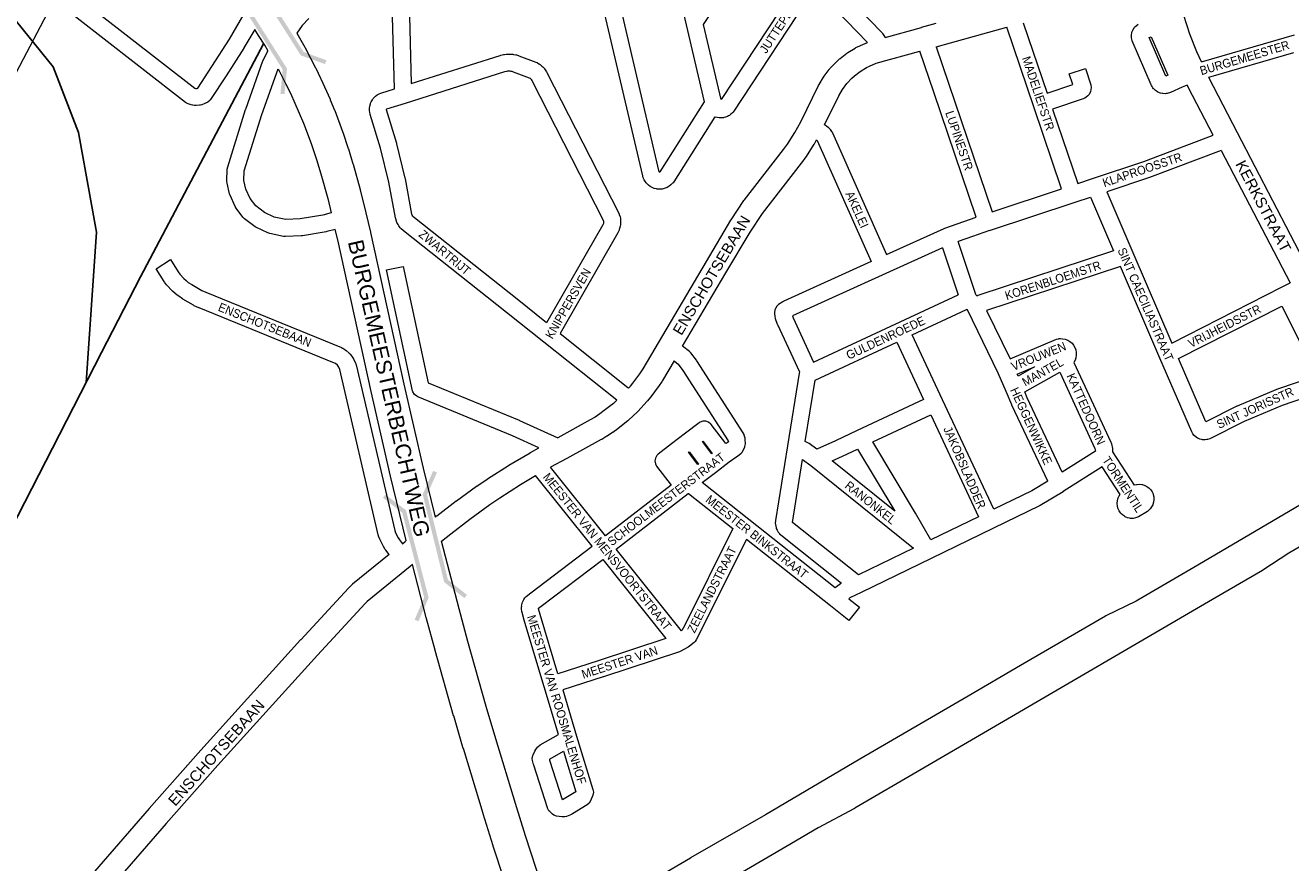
# Model space of a CAD drawing. Header units: metres. Extents: x 123817 to 142006, y 393105 to 406084.
# Tile 116 of 138: x 136567 to 137687, y 398075 to 398817. Entities that reach past the tile are written whole.
import ezdxf
from ezdxf.enums import TextEntityAlignment as Align

# ---------------------------------------------------------------- set-up
doc = ezdxf.new("R2010")
doc.units = ezdxf.units.M
doc.header["$MEASUREMENT"] = 0
doc.styles.add('Style-Arial', font='arial.ttf')

# ---------------------------------------------------------------- blocks, each defined once
blk = doc.blocks.new('gg0-viaduct_22')
at = {"linetype": 'Continuous', "lineweight": 0}
blk.add_hatch(color=7, dxfattribs=at).paths.add_polyline_path([(-55.8, -16.9), (-58, -14), (-40, 0), (40, 0), (58, -14), (55.8, -16.9), (38.7, -3.7), (-38.7, -3.7)])
blk = doc.blocks.new('gg0-viaduct_23')
at = {"linetype": 'Continuous', "lineweight": 0}
blk.add_hatch(color=7, dxfattribs=at).paths.add_polyline_path([(-55.8, -16.9), (-58, -14), (-40, 0), (40, 0), (58, -14), (55.8, -16.9), (38.7, -3.7), (-38.7, -3.7)])
blk = doc.blocks.new('gg0-viaduct_24')
at = {"linetype": 'Continuous', "lineweight": 0}
blk.add_hatch(color=7, dxfattribs=at).paths.add_polyline_path([(-55.8, -16.9), (-58, -14), (-40, 0), (40, 0), (58, -14), (55.8, -16.9), (38.7, -3.7), (-38.7, -3.7)])
blk = doc.blocks.new('gg0-viaduct_25')
at = {"linetype": 'Continuous', "lineweight": 0}
blk.add_hatch(color=7, dxfattribs=at).paths.add_polyline_path([(-55.8, -16.9), (-58, -14), (-40, 0), (40, 0), (58, -14), (55.8, -16.9), (38.7, -3.7), (-38.7, -3.7)])

msp = doc.modelspace()

# ---------------------------------------------------------------- linework, layer by layer
msp.add_line((136221.1, 397720.7), (136634.5, 398527.1))
at = {"flags": 128}
for points in [[(136620.9, 398500.4), (136629.9, 398633.4), (136614, 398721.8), (136591.6, 398779.9), (136554.1, 398826.1), (136374.7, 398963.4), (135916.8, 399326.5)], [(136634.5, 398527.1), (136668.9, 398594), (136777.9, 398800.2)]]:
    msp.add_lwpolyline(points, dxfattribs=at)
at = {"color": 6, "linetype": 'Continuous', "lineweight": 0, "flags": 128}
for points in [[(137370.6, 399062.5), (137272.4, 398948.6), (137272.4, 398948.6), (137272.4, 398948.6), (137234, 398904.1), (137270.1, 398866.8), (137325.2, 398809.9), (137325.6, 398809.5), (137326.3, 398808.5), (137327.8, 398805.9)], [(137182.7, 398751), (137167.1, 398817.3), (137219.9, 398897.1), (137255.1, 398860.7), (137182.7, 398751)], [(137312.4, 398801.5), (137265.8, 398849.7), (137193.3, 398739.8), (137192.8, 398739.1), (137191.5, 398738), (137190.1, 398736.9), (137189.4, 398736.4), (137188.4, 398735.9), (137186.8, 398735.3), (137185.3, 398734.9), (137184.8, 398734.8), (137183.1, 398734.6), (137181.1, 398734.6), (137179.4, 398734.9), (137179.2, 398734.9), (137177.5, 398735.4), (137177.1, 398735.6), (137140.8, 398678.1), (137140.2, 398677.2), (137139.8, 398676.8), (137138.4, 398675.4), (137136.8, 398674.2), (137135.1, 398673.2), (137135.1, 398673.1), (137133.3, 398672.4), (137131.4, 398671.9), (137130.7, 398671.7), (137129.4, 398671.6), (137127.4, 398671.6), (137126.1, 398671.7), (137125.5, 398671.8), (137123.5, 398672.3), (137121.7, 398673), (137120, 398674), (137119.9, 398674.1), (137118.4, 398675.2), (137117, 398676.6), (137116.5, 398677.1), (137115.8, 398678.1), (137114.7, 398679.9), (137114.1, 398681.1), (137114.1, 398681.4), (137113.6, 398682.6), (137113.5, 398683.3), (137079.7, 398827.6)], [(137128.3, 398686.6), (137128.2, 398686.6), (137128.2, 398686.6), (137128.2, 398686.6), (137128.1, 398686.8), (137128, 398687), (137095.5, 398825.8), (137142.6, 398856.4), (137151.8, 398817), (137151.8, 398817), (137151.8, 398817), (137167.7, 398749), (137128.5, 398686.8), (137128.4, 398686.6), (137128.4, 398686.6), (137128.3, 398686.6), (137128.3, 398686.6)], [(136817.9, 398822.7), (136812.1, 398816.5), (136807.4, 398809.6)], [(137090.4, 398484.7), (137025.9, 398536.1), (137025.9, 398536.1), (137025.9, 398536.1), (136993, 398562.4), (136901.7, 398634.7), (136901.3, 398635.1), (136899.7, 398636.6), (136899.1, 398637.2), (136898.9, 398637.5), (136897.6, 398639.2), (136896.9, 398640.2), (136895.9, 398642.1), (136895.5, 398643), (136895.4, 398643.2), (136894.8, 398645.3), (136894.5, 398646.3), (136888.7, 398677.9), (136881.4, 398707.9), (136872.3, 398737.7), (136872.2, 398738.2), (136871.9, 398739.5), (136871.7, 398741.2), (136871.7, 398743.2), (136871.7, 398743.3), (136872, 398745.2), (136871.9, 398745.2), (136872.4, 398747.2), (136872.6, 398747.8), (136873.2, 398749), (136874.2, 398750.8), (136875, 398751.9), (136875.4, 398752.3), (136876.9, 398753.8), (136878.4, 398755), (136880.2, 398756), (136880.2, 398756), (136881.8, 398756.7), (136893.7, 398760.3), (136891.9, 398824.5)], [(136906.9, 398824.9), (136908.5, 398765), (136987.2, 398790), (136987.7, 398790.2), (136990.2, 398790.8), (136990.6, 398790.9), (136991, 398790.9), (136992.7, 398791.1), (136993.5, 398791.2), (136996, 398791.2), (136996.9, 398791.2), (136998.6, 398791), (136999.1, 398790.9), (136999.3, 398790.9), (137001, 398790.5), (137001.7, 398790.4), (137003.5, 398789.8), (137003.9, 398789.7), (137018.8, 398784.1), (137019.9, 398783.6), (137021.6, 398782.6), (137021.7, 398782.6), (137022.7, 398781.9), (137024.2, 398780.6), (137025.1, 398779.8), (137026.4, 398778.3), (137026.5, 398778.1), (137027.2, 398777.3), (137028.2, 398775.6), (137028.5, 398775), (137092.2, 398650.4), (137092.5, 398649.6), (137092.7, 398649.2), (137093.3, 398647.1), (137093.6, 398645.8), (137093.8, 398643.6), (137093.8, 398642.8), (137093.8, 398642.3), (137093.7, 398640.1), (137093.5, 398638.8), (137092.9, 398636.7), (137092.7, 398636), (137092.5, 398635.4), (137091.6, 398633.5), (137091.3, 398632.9), (137040.3, 398543.9), (137100.1, 398496.1), (137100.7, 398495.8), (137101.1, 398495.6)], [(136841.3, 398636), (136833.9, 398634), (136833.2, 398633.9), (136833.2, 398633.9), (136812.2, 398630.3), (136811.3, 398630.2), (136797.3, 398629.7), (136795.7, 398629.8), (136795.5, 398629.8), (136783.4, 398632.3), (136781.6, 398632.9), (136771.6, 398637.7), (136771.1, 398637.9), (136770.4, 398638.4), (136761.1, 398645.4), (136759.8, 398646.6), (136759.6, 398646.9), (136753.6, 398654.8), (136752.7, 398656.3), (136748.3, 398666.2), (136748.1, 398666.6), (136747.8, 398667.5), (136745.7, 398677), (136745.5, 398678.6), (136745.5, 398678.9), (136745.5, 398678.9), (136745.8, 398689.3), (136746.2, 398691.3), (136762, 398742.2), (136762.1, 398742.5), (136777.3, 398785.2), (136777.3, 398785.3), (136777.7, 398786.2), (136781.8, 398793.9)], [(136837.8, 398650.6), (136830.3, 398648.6), (136810.2, 398645.2), (136797.6, 398644.7), (136787.3, 398646.8), (136778.8, 398650.9), (136770.9, 398656.8), (136766, 398663.2), (136762.3, 398671.6), (136760.5, 398679.4), (136760.8, 398687.8), (136776.3, 398737.6), (136790.7, 398778.1)], [(137028.4, 398553.3), (137002.3, 398574.2), (137002.3, 398574.2), (136911.3, 398646.3), (136910.4, 398647.1), (136909.9, 398647.8), (136909.5, 398648.6), (136909.2, 398649.5), (136903.4, 398680.8), (136903.3, 398681.2), (136895.9, 398711.7), (136895.8, 398712.1), (136886.7, 398741.8), (136886.7, 398742), (136886.7, 398742.3), (136886.7, 398742.4), (136886.7, 398742.4), (136886.8, 398742.5), (136887, 398742.6), (136903.5, 398747.7), (136903.5, 398747.7), (136903.6, 398747.7), (136991.5, 398775.7), (136993.2, 398776.1), (136994.1, 398776.2), (136995.8, 398776.2), (136996.6, 398776.1), (136997.6, 398775.9), (136998.8, 398775.5), (137013, 398770.2), (137013.7, 398769.9), (137014.3, 398769.4), (137014.8, 398768.8), (137015.3, 398767.9), (137078.5, 398644.2), (137078.7, 398643.4), (137078.8, 398642.6), (137078.8, 398641.8), (137078.6, 398641.1), (137078.1, 398640), (137028.4, 398553.3)], [(137274.2, 398728.5), (137274.8, 398728.2), (137275.1, 398728.1), (137275.9, 398727.6), (137277.7, 398726.2), (137278.9, 398725), (137279.4, 398724.4), (137280.6, 398722.5), (137281.2, 398721.4), (137329.2, 398613.8), (137380.1, 398636.8), (137380.3, 398636.9), (137380.7, 398637.1), (137408.5, 398646.7)], [(137267.3, 398715.2), (137267.3, 398715.2), (137267.6, 398715), (137267.8, 398714.7), (137315.6, 398607.6), (137238.4, 398572.6), (137237.7, 398572.2), (137237.3, 398572), (137233.7, 398569.6), (137232.1, 398568.1), (137230.8, 398565.9), (137230.4, 398564.9), (137230.4, 398564.9), (137230.4, 398564.8), (137229.9, 398562.2), (137230, 398561.5), (137230.2, 398559), (137230.6, 398557.2), (137230.7, 398557.1), (137232.5, 398552.2), (137232.7, 398551.7), (137252, 398509.9), (137251.7, 398508.8), (137241.4, 398444.4), (137241.4, 398444.4), (137241.4, 398444.4), (137230.9, 398378.4), (137230.8, 398377.7), (137230.7, 398376.6), (137230.8, 398376.6), (137230.7, 398376), (137230.8, 398374.9), (137231.1, 398373.2), (137231.4, 398371.8), (137231.6, 398371.3), (137232.3, 398369.7), (137233.3, 398368), (137234.4, 398366.7), (137234.5, 398366.6), (137235.6, 398365.5), (137289.4, 398322.9), (137289, 398322.7), (137288.3, 398322.2), (137283.7, 398318.7), (137283.6, 398318.7), (137207.3, 398379.1), (137207.3, 398379.1), (137207.3, 398379.1), (137166, 398411.8), (137177.9, 398420.9), (137189.8, 398430.1), (137196.8, 398434.9), (137197.3, 398435.3), (137200.5, 398437.8), (137201.5, 398438.8), (137202.7, 398440.9), (137203.8, 398443.5), (137203.8, 398443.7), (137204.3, 398446.2), (137204.3, 398446.4), (137204.2, 398449.5), (137204, 398451.2), (137203.3, 398453.8), (137203.1, 398454.5), (137202.4, 398456), (137161.4, 398519.6), (137161, 398520.1), (137156.1, 398526.6), (137155.9, 398526.8), (137154.7, 398528), (137148.7, 398532.5)], [(137420.4, 398635), (137405.1, 398629.7), (137392.6, 398625.3)], [(137378.7, 398619.7), (137328.6, 398597), (137328.6, 398597), (137245.8, 398559.5), (137246.4, 398557.8), (137264.5, 398518.4), (137392.4, 398578.2)], [(137471.9, 398413.1), (137457.7, 398404.6), (137424, 398388.2), (137378.7, 398485.1), (137351.8, 398542.7), (137400, 398565.2)], [(137267.6, 398441.5), (137260.6, 398446.5), (137260, 398446.9), (137258.9, 398447.4), (137257.2, 398448.1), (137265.9, 398502.5), (137338.2, 398536.3), (137362, 398485.5), (137303.2, 398457.9), (137283.9, 398448.8), (137267.6, 398441.5)], [(137141.1, 398519.5), (137144.8, 398516.7), (137149, 398511.2), (137189.1, 398448.9), (137189.3, 398448.3), (137189.3, 398448), (137188.2, 398447.1), (137187, 398446.4), (137174, 398463.4), (137173.7, 398463.7), (137171.7, 398465.4), (137169.3, 398466.3), (137166.7, 398466.3), (137164.2, 398465.4), (137163.4, 398464.8), (137151.3, 398455.5), (137138.9, 398446.1), (137138.9, 398446.1), (137138.9, 398446.1), (137127.1, 398437), (137127.2, 398436.9), (137125.9, 398435.8), (137124.6, 398433.6), (137124.1, 398431), (137124.6, 398428.4), (137125.7, 398426.4), (137138.6, 398409.5), (137080.6, 398364.6), (137031.9, 398425.4)], [(137368.4, 398361.2), (137354.9, 398384.8), (137354.8, 398384.9), (137317, 398447.8), (137368.3, 398471.9), (137410.5, 398381.7), (137368.4, 398361.2)], [(137174.6, 398437.4), (137166.4, 398448.2), (137166.6, 398448.4), (137174.9, 398437.6), (137174.6, 398437.4)], [(137162.3, 398427.9), (137154, 398438.7), (137154.5, 398439.1), (137162.8, 398428.2), (137162.3, 398427.9)], [(137336.4, 398386.5), (137280.9, 398431), (137290.1, 398435.2), (137290.2, 398435.2), (137303.4, 398441.4), (137336.4, 398386.5)], [(137304.4, 398330.2), (137245.8, 398376.6), (137254.7, 398432.3), (137262.2, 398426.9), (137353.1, 398353.8), (137304.4, 398330.2)], [(137485.4, 398403.8), (137485.4, 398403.8), (137465.2, 398391.6), (137465, 398391.5), (137464.6, 398391.2), (137423.7, 398371.4), (137423.7, 398371.4), (137423.7, 398371.4), (137368.7, 398344.7), (137306.7, 398314.6), (137296.7, 398309.8), (137295.8, 398309), (137305.2, 398301.5), (137295.9, 398289.8), (137279.5, 398302.8), (137205.2, 398361.6), (137163.6, 398278.5), (137163.6, 398278.3), (137160.6, 398272.6), (137159.7, 398271.3), (137158.8, 398270.4), (137154.9, 398267), (137153.7, 398266.2), (137153.5, 398266.1), (137149.7, 398264), (137147.2, 398262.7), (137146, 398262.2), (137078.6, 398239.9), (137078.5, 398239.9), (137042.6, 398228.3), (137054.9, 398187.5), (137069.4, 398140.1), (137069.8, 398137.9), (137069.3, 398135.3), (137069.2, 398135.1), (137067.3, 398130.3), (137066.1, 398128.2), (137064.3, 398126.7), (137051.4, 398118.7), (137051.2, 398118.6), (137050.4, 398118.2), (137046, 398116.3), (137044.4, 398115.9), (137041.8, 398115.9), (137041.7, 398115.9), (137037.1, 398116.7), (137034.7, 398117.6), (137033.5, 398118.5), (137031.2, 398120.6), (137030.4, 398121.4), (137029.1, 398123.6), (137029, 398123.9), (137016.9, 398161.7), (137016.8, 398162.3), (137015.9, 398166), (137015.7, 398167.7), (137016.2, 398170.3), (137016.5, 398170.8), (137016.4, 398170.8), (137018, 398174.2), (137018.8, 398175.7), (137020.4, 398177.7), (137020.6, 398178), (137022.6, 398179.7), (137022.7, 398179.7), (137038.8, 398188.8), (137026.1, 398231), (137026.1, 398231), (137026.1, 398231), (137008.2, 398290.9), (137008.1, 398291.2), (137006.7, 398296.9), (137006.5, 398297.7), (137006.2, 398300.1), (137006.1, 398301.1), (137006.3, 398302.5), (137006.2, 398302.5), (137006.7, 398304.8), (137007, 398306), (137007.3, 398306.7), (137008.1, 398308.4), (137009.1, 398310), (137010.2, 398311), (137014.3, 398314.3), (137014.4, 398314.4), (137068.6, 398355.5), (137018.6, 398418)], [(137147.7, 398280.6), (137089.9, 398352.9), (137153.7, 398402.2), (137153.7, 398402.2), (137153.7, 398402.2), (137153.8, 398402.3), (137193.2, 398371.2), (137150.3, 398285.2), (137148, 398280.8), (137147.7, 398280.6)], [(137038.3, 398242.7), (137022.6, 398295.1), (137021.3, 398300.2), (137021.2, 398300.6), (137023.6, 398302.5), (137078, 398343.8), (137133.9, 398274), (137073.9, 398254.2), (137038.3, 398242.7)], [(137042.5, 398131.1), (137031.3, 398166), (137031.1, 398166.9), (137031.2, 398167.2), (137031.4, 398167.4), (137043.3, 398174.1), (137054.3, 398138.2), (137054.3, 398138.1), (137044, 398131.8), (137042.5, 398131.1)]]:
    msp.add_lwpolyline(points, dxfattribs=at)
at = {"color": 40, "linetype": 'Continuous', "lineweight": 0, "flags": 128}
for points in [[(137607.8, 398784.2), (137603.8, 398793.2), (137597.7, 398808.8), (137592.1, 398825.2), (137575.1, 398881.7), (137575, 398882.2), (137573.6, 398884.7), (137571, 398888.3), (137570.6, 398888.8), (137569.6, 398889.9), (137567, 398892.2), (137566.2, 398892.9), (137565.2, 398893.6), (137565.7, 398894.8), (137566.6, 398896.4), (137569, 398900), (137570.3, 398901.5), (137646, 398982.1)], [(137327.8, 398805.9), (137360.1, 398814.8), (137360.1, 398814.9), (137360.1, 398814.9), (137373.2, 398818.4)], [(137373.2, 398797.7), (137385.7, 398801.1), (137385.7, 398801.1), (137385.8, 398801.1), (137435.7, 398814.9)], [(137101.1, 398495.6), (137102.5, 398497.1), (137104.8, 398500), (137110.9, 398508.2), (137113.7, 398512.5), (137169.7, 398607.6), (137169.7, 398607.6), (137191.5, 398644.1), (137191.7, 398644.5), (137203, 398661.5), (137203.4, 398662.2), (137238, 398706.6), (137241.4, 398711.4), (137248, 398721.7), (137253.2, 398731.1), (137269.1, 398763.5), (137269.5, 398764.2), (137273.3, 398770.7), (137273.9, 398771.6), (137278.4, 398777.5), (137278.7, 398777.9), (137279.1, 398778.3), (137284.2, 398783.8), (137284.8, 398784.4), (137287.5, 398786.9), (137288.2, 398787.4), (137294.1, 398792), (137295, 398792.6), (137301.3, 398796.5), (137301.6, 398796.6), (137302, 398796.9), (137305.4, 398798.6), (137306.1, 398798.9), (137312.4, 398801.5)], [(137274.2, 398728.5), (137286.8, 398754.3), (137290.2, 398759.9), (137294.1, 398765.1), (137298.5, 398769.8), (137300.7, 398771.8), (137305.9, 398775.8), (137311.5, 398779.2), (137314.1, 398780.6), (137320.1, 398783), (137358.7, 398793.7)], [(137702.2, 398601.2), (137639.6, 398721.6), (137614.3, 398770.4), (137614.2, 398770.4)], [(137618.3, 398719.3), (137596.4, 398761.3), (137596.3, 398761.5), (137595.3, 398763.7)], [(137148.7, 398532.5), (137186.9, 398597.4), (137208.6, 398633.6), (137219.5, 398650.2), (137254, 398694.5), (137254.2, 398694.9), (137257.9, 398700.1), (137258.2, 398700.5), (137265, 398711.3), (137265.3, 398711.8), (137267.3, 398715.2)], [(137625.3, 398705.9), (137686.2, 398588.6)], [(137141.1, 398519.5), (137130.8, 398502.2), (137130.6, 398501.7), (137127.5, 398497), (137127.1, 398496.5), (137120.7, 398487.8), (137120.4, 398487.4), (137117.7, 398484.2), (137117.7, 398484.1), (137117.4, 398483.8), (137109.2, 398474.9), (137108.7, 398474.4), (137100.7, 398467), (137100.2, 398466.5), (137091.7, 398459.8), (137091.3, 398459.4), (137086.9, 398456.3), (137086.6, 398456.1), (137082, 398453.1), (137081.7, 398452.9), (137077.1, 398450.1), (137076.9, 398450), (137076.7, 398449.9), (137046.2, 398433.2), (137046.2, 398433.2), (137046.2, 398433.2), (137031.9, 398425.4)], [(137090.4, 398484.7), (137087.4, 398481.9), (137079.4, 398475.6), (137075.4, 398472.7), (137071.2, 398469.9), (137066.9, 398467.3), (137038.2, 398451.6)], [(136930, 398381.4), (136931, 398382.3), (136931.2, 398382.4), (136948.2, 398395.6), (136948.5, 398395.8), (136966.4, 398408.7), (136966.7, 398408.8), (136975.8, 398415), (136976, 398415.2), (136994.7, 398427.1), (136995, 398427.3), (137013.8, 398438.3), (137013.8, 398438.4), (137014.1, 398438.5), (137021.6, 398442.6)], [(136935.3, 398360), (136943.5, 398366.6), (136960.3, 398379.6), (136978, 398392.4), (136986.9, 398398.4), (137005.3, 398410.1), (137018.6, 398418)], [(136900.7, 398357.8), (136903.2, 398359.8), (136904.2, 398360.6)], [(136889.1, 398348.3), (136856.6, 398321.9), (136855.8, 398321.2), (136853.4, 398318.8), (136853.1, 398318.5), (136810.8, 398272.7), (136810.7, 398272.7), (136722.5, 398174.9), (136722.5, 398174.9), (136676.7, 398123.4), (136676.7, 398123.3), (136591.3, 398025), (136591.3, 398024.9), (136529.4, 397951.9)], [(136909.7, 398339.3), (136907.7, 398337.7), (136869.6, 398306.7), (136867.7, 398304.8), (136825.6, 398259.2), (136737.4, 398161.6), (136691.7, 398110.1), (136606.5, 398011.9), (136544.7, 397939)]]:
    msp.add_lwpolyline(points, dxfattribs=at)
at = {"color": 191, "linetype": 'Continuous', "lineweight": 0, "flags": 128}
for points in [[(136600.9, 398851.6), (136717, 398760.9), (136717.9, 398760.6), (136719.1, 398760.7), (136719.6, 398760.9), (136732.2, 398780.1), (136747.6, 398804.4), (136760.8, 398826.8)], [(136770.1, 398813), (136760.5, 398796.6), (136760.3, 398796.4), (136744.9, 398772), (136744.8, 398771.9), (136731, 398751), (136730.5, 398750.3), (136728.7, 398748.7), (136727.4, 398748), (136727.2, 398747.9), (136726, 398747.3), (136723.3, 398746.3), (136722, 398745.9), (136721.3, 398745.9), (136718.3, 398745.6), (136716.8, 398745.6), (136715.3, 398745.8), (136714.9, 398745.9), (136713.9, 398746.2), (136711.1, 398747.1), (136709.7, 398747.7), (136708.8, 398748.3), (136593, 398838.7)], [(136586.5, 398827.1), (136558.9, 398775)]]:
    msp.add_lwpolyline(points, dxfattribs=at)
at = {"color": 9, "linetype": 'Continuous', "lineweight": 0, "flags": 128}
for points in [[(137373.2, 398797.7), (137422.7, 398651.5), (137484.1, 398671.8), (137459.5, 398744.6), (137459.5, 398744.6), (137459.5, 398744.6), (137435.7, 398814.9)], [(137450.2, 398818.9), (137471.3, 398756.5), (137494, 398764.2), (137490.8, 398773.7), (137505.1, 398778.4), (137509.9, 398763.9), (137510.2, 398761.5), (137510, 398759.7), (137509.6, 398758), (137509.4, 398757.2), (137508.1, 398755), (137507.2, 398754.1), (137505.9, 398752.9), (137504.7, 398752.1), (137503.3, 398751.5), (137476.1, 398742.3), (137498.4, 398676.5), (137511.5, 398680.9), (137556.9, 398696.1), (137618.3, 398719.3)], [(137595.3, 398763.7), (137590.9, 398761.8), (137580.4, 398757.2), (137579.5, 398756.9), (137578.3, 398756.5), (137577.4, 398756.3), (137576.7, 398756.2), (137575.6, 398756.1), (137573.8, 398756.2), (137573.5, 398756.3), (137571.5, 398756.7), (137569.3, 398757.5), (137568.9, 398757.8), (137567.1, 398759), (137565.6, 398760.4), (137565.5, 398760.4), (137564.9, 398761.2), (137564.1, 398762.4), (137563.6, 398763.3), (137563.2, 398764), (137546.5, 398802.9), (137546.4, 398803.3), (137545.9, 398805.6), (137545.8, 398807.6), (137545.8, 398807.9), (137546.3, 398810.4), (137546.3, 398810.5), (137546.3, 398810.5), (137547, 398812.4), (137548.3, 398814.5), (137548.6, 398814.9), (137550, 398816.3), (137551.7, 398817.6)], [(137576.2, 398771.7), (137561.7, 398805.7), (137563.3, 398806.4), (137578, 398772.5), (137576.2, 398771.7)], [(137607.8, 398784.2), (137690.1, 398808.3)], [(137408.5, 398646.7), (137370.9, 398757.6), (137358.7, 398793.7)], [(137689.2, 398792.4), (137614.2, 398770.4)], [(137625.3, 398705.9), (137562, 398682), (137561.8, 398682), (137524, 398669.2), (137547.1, 398615.5), (137581.7, 398535.4), (137678.8, 398584.8), (137678.8, 398584.8), (137678.8, 398584.8), (137686.2, 398588.6)], [(137420.4, 398635), (137496, 398660), (137509.7, 398664.5), (137530.1, 398617.1), (137409.9, 398577.4), (137409.6, 398577.3), (137409, 398577.3), (137408.7, 398577.5), (137408.5, 398577.7), (137408.1, 398578.4), (137392.6, 398625.3)], [(137378.7, 398619.7), (137392.4, 398578.2)], [(136889.1, 398348.3), (136886.1, 398352.1), (136885.6, 398352.7), (136884.1, 398355.2), (136883.7, 398355.9), (136881.1, 398361.1), (136880.7, 398361.8), (136879.7, 398364.5), (136879.7, 398364.6), (136879.4, 398365.5), (136845.3, 398512.1), (136844.4, 398514.1), (136843.2, 398515.8), (136841.5, 398517.3), (136840.7, 398517.7), (136720.9, 398566.5), (136720.6, 398566.6), (136716.6, 398568.4), (136716, 398568.8), (136715.9, 398568.8), (136706.5, 398574.3), (136706.2, 398574.5), (136702.8, 398576.8), (136702.4, 398577.1), (136699.9, 398579), (136699.6, 398579.3), (136697.2, 398581.4), (136696.7, 398581.9), (136692.5, 398586.4), (136692.2, 398586.7), (136692, 398587), (136690.1, 398589.4), (136689.8, 398590), (136682.7, 398601.1), (136695.4, 398609.2), (136702.3, 398598.3), (136703.7, 398596.4), (136707.4, 398592.4), (136709.3, 398590.7), (136711.3, 398589.1), (136714.3, 398587.2), (136723.2, 398581.9), (136726.7, 398580.3), (136846.9, 398531.4), (136847.8, 398531), (136848, 398530.8), (136849.9, 398529.7), (136850.9, 398528.9), (136853.7, 398526.5), (136854.5, 398525.7), (136854.8, 398525.3), (136857, 398522.3), (136857.8, 398520.9), (136859.3, 398517.5), (136859.5, 398517), (136859.7, 398516.2), (136893.9, 398369.4), (136894.6, 398367.5), (136896.9, 398363), (136898.1, 398361.1), (136900.7, 398357.8)], [(137021.6, 398442.6), (136998.3, 398453.2), (136914.3, 398487.8), (136913.4, 398488.3), (136911.4, 398489.9), (136910.1, 398492.2), (136909.8, 398493.2), (136886.7, 398600.1), (136901.3, 398603.2), (136923.6, 398500.2), (137004.1, 398467), (137004.3, 398466.9), (137038.2, 398451.6)], [(137718.9, 398493.8), (137679.3, 398480.1), (137645.6, 398465.9), (137615.3, 398450.6), (137613.3, 398449.9), (137612.7, 398449.9), (137611, 398449.7), (137608.9, 398449.8), (137608.3, 398449.9), (137606.5, 398450.3), (137604.7, 398451.1), (137604.4, 398451.3), (137603.2, 398452), (137601.5, 398453.5), (137601.5, 398453.6), (137600.3, 398455), (137599.3, 398456.8), (137571.1, 398522.1), (137571.1, 398522.1), (137571.1, 398522.1), (137536.1, 398603.2), (137417.7, 398564.1), (137438.5, 398521.5), (137479.7, 398538.7), (137481.3, 398539.2), (137482, 398539.3), (137483.1, 398539.3), (137485, 398539.2), (137485, 398539.2), (137487.1, 398538.8), (137489.5, 398538), (137489.5, 398537.9), (137491.3, 398536.9), (137493.3, 398535.2), (137493.3, 398535.2), (137494.7, 398533.6), (137495.9, 398531.4), (137496.7, 398529.4), (137496.7, 398529.4), (137497.1, 398526.9), (137497.1, 398524.7), (137497.1, 398524.7), (137496.7, 398522.2), (137496, 398520.2), (137496, 398520.2), (137494.9, 398518.2), (137527.6, 398447.6), (137527.8, 398447), (137528.1, 398446.1), (137529, 398442.1), (137529.1, 398440.9), (137529.2, 398439.2), (137529.2, 398439.1), (137548.2, 398409.7), (137548.4, 398409.8), (137550.5, 398410.2), (137550.9, 398410.3), (137553, 398410.4), (137555.1, 398410.1), (137555.6, 398410.1), (137557.6, 398409.4), (137559.5, 398408.5), (137559.9, 398408.2), (137561.3, 398407.2), (137562.5, 398406.1), (137563.1, 398405.5), (137564.2, 398403.7), (137565, 398401.8), (137565.2, 398401.4), (137565.6, 398399.3), (137565.8, 398397.2), (137565.8, 398396.7), (137565.5, 398394.6), (137564.9, 398392.6), (137564.8, 398392.2), (137563.7, 398390.3), (137562.5, 398388.6), (137562.2, 398388.3), (137561.4, 398387.4), (137561, 398387.1), (137560, 398386.4), (137552.1, 398381.6), (137552, 398381.5), (137549.6, 398380.6), (137547.5, 398380.2), (137547.5, 398380.2), (137544.9, 398380.2), (137544.4, 398380.3), (137542.3, 398380.8), (137540.4, 398381.6), (137539.8, 398382), (137538, 398383.3), (137536.6, 398384.5), (137536.2, 398385.1), (137535, 398386.9), (137534.1, 398388.6), (137533.9, 398389.3), (137533.4, 398391.2), (137533.2, 398393), (137533.3, 398393.8), (137533.2, 398393.8), (137533.4, 398395.8), (137533.8, 398397.5), (137534.2, 398398.3), (137535, 398400), (137535.8, 398401.2), (137520, 398425.7), (137485.6, 398403.9), (137485.4, 398403.8)], [(137471.9, 398413.1), (137440, 398480.5), (137439.9, 398480.8), (137434.9, 398492.5), (137434.9, 398492.5), (137434.9, 398492.5), (137428, 398508.7), (137400.7, 398564.7), (137400.6, 398564.8), (137400.4, 398564.9), (137400, 398565.2)], [(137611.8, 398465.6), (137587.6, 398521.6), (137678.9, 398568), (137709.9, 398506.5), (137674.2, 398494.2), (137673.7, 398494), (137639.5, 398479.6), (137639, 398479.4), (137611.8, 398465.6)], [(137445.5, 398506), (137444.7, 398507.8), (137460, 398514.2), (137445.5, 398506)], [(137484.7, 398421.1), (137453.6, 398486.8), (137451.4, 398492.2), (137482.4, 398509.5), (137513.6, 398442.1), (137514.1, 398439.7), (137484.7, 398421.1)], [(137737.7, 398382.1), (137734.2, 398377.6), (137711, 398364.5), (137685.1, 398349.4), (137662.2, 398334.3), (137661.9, 398334.1), (137617.7, 398308.3), (137617.7, 398308.3), (137617.7, 398308.3), (137418.5, 398192.2), (137301, 398123.7), (137300.9, 398123.7), (137300.7, 398123.5), (137268.7, 398106.4), (137239.9, 398089.6), (137147.6, 398035.6), (137128.8, 398023.4), (137128.7, 398023.3), (137122.4, 398019.4), (137122.2, 398019.3), (137050.6, 397977.5)], [(137551.4, 398307.8), (137550, 398307), (137523.3, 398294), (137522.8, 398293.8), (137522.8, 398293.7), (137447.7, 398250), (137447.7, 398250), (137401.5, 398222.8), (137305.6, 398167.1), (137305.5, 398167), (137222.1, 398117.9), (137155.8, 398079.6), (137155.8, 398079.5), (137039, 398011.1)]]:
    msp.add_lwpolyline(points, dxfattribs=at)
at = {"color": 1, "linetype": 'Continuous', "lineweight": 0, "flags": 128}
for points in [[(136781.8, 398793.9), (136781.6, 398794.4), (136781.6, 398794.4), (136781.6, 398794.4), (136778.9, 398799), (136773.4, 398807.7), (136770.1, 398813)], [(136930, 398381.4), (136919.4, 398424.5), (136902.2, 398499), (136872.8, 398633.3), (136872.8, 398633.5), (136868.7, 398650.6), (136868.7, 398650.7), (136868.7, 398650.8), (136863.7, 398670.7), (136863.6, 398671.1), (136857.4, 398693.4), (136857.3, 398693.8), (136853.3, 398706.9), (136853.1, 398707.3), (136848.3, 398721.8), (136848.1, 398722.1), (136848.1, 398722.3), (136841.1, 398740.9), (136840.9, 398741.3), (136837.1, 398750.5), (136837, 398750.9), (136828.9, 398769.1), (136828.7, 398769.5), (136824.3, 398778.4), (136824.1, 398778.8), (136814.9, 398796.4), (136814.7, 398797), (136807.6, 398809.3), (136807.4, 398809.6)], [(136790.7, 398778.1), (136797.4, 398765.1), (136801.6, 398756.6), (136809.5, 398738.9), (136813.1, 398730.1), (136819.9, 398712), (136824.6, 398697.9), (136828.6, 398685.2), (136834.7, 398663.2), (136837.8, 398650.6)], [(136904.2, 398360.6), (136890.2, 398417.5), (136890.2, 398417.7), (136873, 398492.4), (136873, 398492.5), (136843.5, 398626.7), (136841.3, 398636)], [(137731.9, 398413.5), (137695, 398391.9), (137695, 398391.9), (137601, 398336.8), (137551.4, 398307.8)], [(137039, 398011.1), (137028.4, 398042.3), (137009.8, 398099.2), (137000.8, 398127.7), (136983.4, 398185), (136975, 398213.7), (136958.7, 398271.3), (136950.9, 398300.1), (136935.3, 398360)], [(137012.5, 397995.8), (136999.9, 398032.8), (136999.9, 398032.9), (136981.2, 398090), (136981.2, 398090.2), (136972.2, 398118.8), (136972.1, 398118.9), (136954.7, 398176.4), (136954.6, 398176.5), (136946.2, 398205.3), (136946.1, 398205.5), (136929.8, 398263.2), (136929.8, 398263.4), (136921.9, 398292.4), (136921.8, 398292.5), (136909.7, 398339.3)]]:
    msp.add_lwpolyline(points, dxfattribs=at)

# ---------------------------------------------------------------- block references
at = {"color": 7, "linetype": 'Continuous', "lineweight": 0}
for name, p, rotation in [('gg0-viaduct_24', (136789.4, 398823.8), 122.3606306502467), ('gg0-viaduct_25', (136777.2, 398812.2), 302.3606306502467), ('gg0-viaduct_22', (136928.2, 398362.6), 103.7709989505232), ('gg0-viaduct_23', (136913.9, 398348.7), 284.5500167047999)]:
    msp.add_blockref(name, p, dxfattribs=dict(at, rotation=rotation))

# ---------------------------------------------------------------- texts
at = {"color": 8, "style": 'Style-Arial', "width": 0.909091}
for s, rotation, p in [('JUTTEPEER', 56.576, (137235.2, 398817)), ('BURGEMEESTER', 16.7056, (137646, 398787.9)), ('MADELIEFSTR', 288.5237, (137463.4, 398756.4)), ('LUPINESTR', 288.7976, (137393.5, 398714.6)), ('KLAPROOSSTR', 18.7466, (137555.4, 398688.7)), ('AKELEI', 294.0391, (137303.1, 398653.5)), ('ZWARTRIJT', 320.2203, (136938.2, 398615.6)), ('SINT CAECILIASTRAAT', 293.4296, (137558.4, 398569.6)), ('KORENBLOEMSTR', 18.2103, (137476.4, 398590.8)), ('KNIPPERSVEN', 60.1744, (137047.4, 398570.4)), ('ENSCHOTSEBAAN', 338.1549, (136779, 398551.5)), ('GULDENROEDE', 25.0674, (137328.3, 398540)), ('VRIJHEIDSSTR', 27.0135, (137628.2, 398550.4)), ('VROUWEN', 21.8261, (137463.7, 398523.7)), ('MANTEL', 29.2462, (137467.3, 398509.8)), ('KATTEDOORN', 294.2349, (137505.7, 398477)), ('HEGGENWIKKE', 294.5947, (137457.2, 398461.9)), ('SINT JORISSTR', 24.4276, (137655.3, 398478)), ('JAKOBSLADDER', 293.4296, (137398.3, 398425.2)), ('SCHOOLMEESTERSTRAAT', 37.4965, (137134.2, 398397.1)), ('TORMENTIL', 303.2639, (137538.4, 398410.3)), ('MEESTER VAN MENSVOORTSTRAAT', 308.6634, (137082, 398350.8)), ('RANONKEL', 321.6596, (137315, 398394.1)), ('MEESTER BINKSTRAAT', 321.6596, (137214.4, 398363.9)), ('ZEELANDSTRAAT', 63.4512, (137174.6, 398317.2)), ('MEESTER VAN ROOSMALENHOF', 286.9197, (137037.3, 398219.8)), ('MEESTER VAN ', 18.222, (137094.2, 398253.2))]:
    msp.add_text(s, height=7.7, rotation=rotation, dxfattribs=at).set_placement(p, align=Align.MIDDLE_CENTER)
at = {"style": 'Style-Arial'}
for s, height, rotation, p in [('KERKSTRAAT', 9.6, 297.5747, (137662.6, 398656.5)), ('ENSCHOTSEBAAN', 9.6, 59.1623, (137174.3, 398595.4)), ('BURGEMEESTERBECHTWEG', 13.6, 282.8304, (136888.9, 398495.3)), ('ENSCHOTSEBAAN', 9.6, 48.2325, (136736.1, 398172.7))]:
    msp.add_text(s, height=height, rotation=rotation, dxfattribs=at).set_placement(p, align=Align.MIDDLE_CENTER)

doc.saveas('drawing.dxf')
